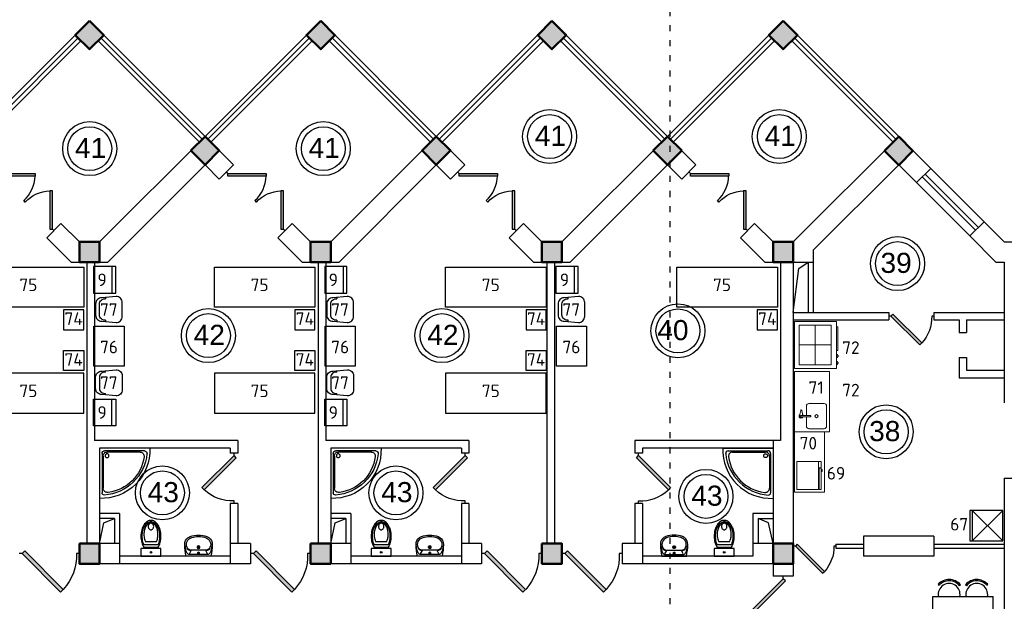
# Model space of a CAD drawing. Header units: millimetres. Extents: x 151654 to 877351, y 70322 to 154322.
# Tile 99 of 173: x 278583 to 298172, y 133790 to 145361. Entities that reach past the tile are written whole.
import ezdxf
from ezdxf.enums import TextEntityAlignment as Align

# ---------------------------------------------------------------- set-up
doc = ezdxf.new("R2010")
doc.units = ezdxf.units.MM
doc.linetypes.add('ACAD_ISO03W100', pattern=[30, 12, -18])
for name, color, linetype in [('kolonn', 7, 'Continuous'), ('RENDER', 252, 'Continuous'), ('su', 7, 'Continuous')]:
    doc.layers.add(name, color=color, linetype=linetype)
for name, color, linetype, lineweight in [('технологич.о', 152, 'Continuous', 30), ('ТХ', 152, 'Continuous', 30), ('ТХ Вспомогательное оборудование', 86, 'Continuous', 9), ('ТХ Тепловое оборудование', 14, 'Continuous', 9)]:
    doc.layers.add(name, color=color, linetype=linetype, lineweight=lineweight)
doc.styles.add('GOST', font='isocpeur.ttf')
doc.styles.get("Standard").update_dxf_attribs({"font": 'arial.ttf'})
pattern_1 = [(180, (-1150119.1421848, 2746708.3630537), (0, 0.00136125), [])]
pattern_2 = [(180, (-1150119.4463504, 2746785.3122192), (0, 0.00136125), [])]

# ---------------------------------------------------------------- blocks, each defined once
blk = doc.blocks.new('ghsdd')
at = {"ltscale": 50, "true_color": 0x757575}
h = blk.add_hatch(color=8, dxfattribs=at)
h.paths.add_polyline_path([(0, 200), (-200, 200), (-200, 0), (0, 0)])
h.paths.add_polyline_path([(200, 0), (200, 200), (0, 200), (0, 0)])
h.paths.add_polyline_path([(0, 0), (-200, 0), (-200, -200), (0, -200)])
h.paths.add_polyline_path([(0, 0), (0, -200), (200, -200), (200, 0)])
at = {"lineweight": 50, "ltscale": 50}
blk.add_lwpolyline([(200, 200), (200, -200), (-200, -200), (-200, 200), (200, 200)], dxfattribs=at)
blk = doc.blocks.new('jfgjhsdf')
blk.add_hatch(color=1).paths.add_polyline_path([(-593, 731), (-637, 687), (0, 50), (44, 94)])
at = {"color": 1}
for p, q in [((0, 1000), (0, 950)), ((0, 50), (0, 0))]:
    blk.add_line(p, q, dxfattribs=at)
blk.add_lwpolyline([(0, 50), (-637, 687), (-593, 731), (44, 94), (0, 50)], dxfattribs=at)
blk.add_arc((-33, 130), 821, 87.662, 132.9147, dxfattribs=at)
blk = doc.blocks.new('Podd_igl_as100x100')
for p, q in [((0, 1000), (0, 0)), ((-80, 808), (-80, 153)), ((-54, 897), (-54, 104)), ((0, 0), (-1000, 0)), ((-106, 50), (-891, 50)), ((-158, 74), (-799, 73))]:
    blk.add_line(p, q)
blk.add_circle((-152, 149), 37.8)
for centre, radius, start, end in [((-42, 42), 959, 87.5145, 182.4855), ((-22, 34), 914, 95.7508, 176.1666), ((-67, 71), 821, 97.4497, 172.9032), ((-160, 806), 80.2, 1.4931, 100.036), ((-109, 889), 55.4, 7.9715, 94.7418), ((-891, 93), 43.1, 176.352, 270.7469), ((-799, 157), 84.3, 169.7158, 269.999), ((-155, 149), 75.6, 267.8648, 3.2153), ((-107, 102), 52.6, 270.31, 1.996)]:
    blk.add_arc(centre, radius, start, end)
blk = doc.blocks.new('UM_8')
for p, q in [((244, 0), (-244, 0)), ((-182, -45), (-146, -110)), ((175, -30), (-175, -30)), ((142, -120), (-132, -120)), ((35, -180), (-35, -180)), ((27, -61), (-27, -61)), ((0, -88), (0, -34)), ((0, -145), (0, -215)), ((182, -45), (146, -110))]:
    blk.add_line(p, q)
for centre, radius in [((0, -180), 27), ((0, -61), 17), ((0, -180), 17)]:
    blk.add_circle(centre, radius)
for centre, radius, start, end in [((-244, 0), 0.5, 90, 167.3206), ((244, 0), 0.5, 12.6794, 90), ((894, -257), 1167, 167.3206, 178.6525), ((68, -206), 330, 154.5977, 180.3349), ((-104, -233), 138, 141.0504, 245.2718), ((-175, -90), 60, 90, 154.5977), ((-104, -233), 148, 141.0504, 147.7493), ((-139, -232), 123, 98.7111, 129.9424), ((-139, -232), 113, 86.1548, 129.9424), ((139, -232), 113, 50.0576, 93.8452), ((139, -232), 123, 50.0576, 81.2889), ((104, -233), 138, 294.7282, 38.9496), ((175, -90), 60, 25.4023, 90), ((104, -233), 148, 32.2507, 38.9496), ((-68, -206), 330, 359.6651, 25.4023), ((-894, -257), 1167, 1.3475, 12.6794), ((-104, -234), 169, 178.312, 234.1043), ((-273, -229), 0.5, 358.312, 358.6525), ((-27, -71), 347, 239.6448, 267.5368), ((-27, -71), 317, 244.8898, 267.5368), ((0, 80), 470, 265.1692, 274.8308), ((27, -71), 317, 272.4632, 300.3552), ((27, -71), 347, 272.4632, 300.3552), ((104, -234), 169, 305.8957, 1.688), ((273, -229), 0.5, 181.3475, 181.688), ((0, 80), 500, 265.1692, 274.8308)]:
    blk.add_arc(centre, radius, start, end)
blk = doc.blocks.new('UniTAZZ_3')
for p, q in [((-152, 200), (-152, -200)), ((0, 200), (-152, 200)), ((0, -200), (0, 200)), ((-293, -112), (-293, 112)), ((-230, -144), (-230, 144)), ((-178, -144), (-178, 144)), ((-152, -200), (0, -200))]:
    blk.add_line(p, q)
blk.add_circle((-76, 0), 17)
for centre, radius, start, end in [((-397, -291), 491, 90, 104.7867), ((-397, -291), 491, 75.2133, 90), ((-581, 0), 131, 146.9765, 180), ((-581, 0), 131, 180, 213.0235), ((-493, -57), 235, 122.5078, 146.9765), ((-564, 0), 117, 146.9765, 180), ((-575, 0), 87.7, 145.7058, 180), ((-575, 0), 87.7, 180, 214.2942), ((-485, -51), 211, 122.5078, 146.9765), ((-610, 0), 46, 153.6325, 180), ((-610, 0), 46, 180, 206.3675), ((-600, -5), 56.5, 129.8827, 153.6325), ((-507, -46), 170, 121.2723, 145.7058), ((-594, -12), 66, 109.092, 129.8827), ((-435, -148), 343, 104.7867, 122.5078), ((-590, -23), 78.1, 90, 109.092), ((-433, -133), 308, 104.7867, 122.5078), ((-462, -121), 257, 104.1209, 121.2723), ((-590, -23), 78.1, 70.908, 90), ((-586, -12), 66, 50.1173, 70.908), ((-580, -5), 56.5, 26.3675, 50.1173), ((-571, 0), 46, 0, 26.3675), ((-571, 0), 46, 333.6325, 0), ((-432, -238), 378, 90, 104.1209), ((-399, -261), 441, 90, 104.7867), ((-432, -238), 378, 75.8791, 90), ((-399, -261), 441, 75.2133, 90), ((-403, -121), 257, 64.7964, 75.8791), ((-365, -133), 308, 63.9053, 75.2133), ((-359, -148), 343, 58.1489, 75.2133), ((-493, 57), 235, 213.0235, 237.4922), ((-564, 0), 117, 180, 213.0235), ((-485, 51), 211, 213.0235, 237.4922), ((-600, 5), 56.5, 206.3675, 230.1173), ((-507, 47), 170, 214.2942, 238.7277), ((-594, 12), 66, 230.1173, 250.908), ((-435, 148), 343, 237.4922, 255.2133), ((-590, 24), 78.1, 250.908, 270), ((-433, 132), 308, 237.4922, 255.2133), ((-462, 121), 257, 238.7277, 255.8791), ((-590, 24), 78.1, 270, 289.092), ((-586, 12), 66, 289.092, 309.8827), ((-580, 5), 56.5, 309.8827, 333.6325), ((-432, 238), 378, 255.8791, 270), ((-397, 291), 491, 255.2133, 270), ((-399, 261), 441, 255.2133, 270), ((-432, 238), 378, 270, 284.1209), ((-399, 261), 441, 270, 284.7867), ((-397, 291), 491, 270, 284.7867), ((-403, 121), 257, 284.1209, 295.2036), ((-365, 132), 308, 284.7867, 296.0947), ((-359, 148), 343, 284.7867, 301.8511)]:
    blk.add_arc(centre, radius, start, end)
blk = doc.blocks.new('A$Ca3148104')
at = {"layer": 'ТХ', "ltscale": 10000}
for p, q in [((-198, 241), (-198, 212)), ((-77, -109), (-77, 110)), ((-198, -212), (-198, -241))]:
    blk.add_line(p, q, dxfattribs=at)
blk.add_lwpolyline([(0, 0), (0, -111, -0.414214), (-123, -234), (-407, -260, -0.414214), (-531, -137), (-531, 0), (-531, 137, -0.414214), (-407, 261), (-123, 235, -0.414214), (0, 111)], format="xyb", close=True, dxfattribs=at)
blk.add_lwpolyline([(0, 0), (0, -111, -0.414214), (-123, -234), (-407, -260, -0.414214), (-531, -137), (-531, 0), (-531, 137, -0.414214), (-407, 261), (-123, 235, -0.414214), (0, 111)], format="xyb", close=True, dxfattribs=at)
for centre, start, end in [((-184, 107), 1.5461, 97.8479), ((-184, 107), 1.5461, 97.8479), ((-184, -106), 262.1321, 358.4339), ((-184, -106), 262.1321, 358.4339)]:
    blk.add_arc(centre, 107, start, end, dxfattribs=at)
blk = doc.blocks.new('Стол СТн-1200 серия 600')
at = {"layer": 'ТХ Вспомогательное оборудование'}
blk.add_lwpolyline([(0, 0), (1200, 0), (1200, 600), (0, 600)], close=True, dxfattribs=at)
blk = doc.blocks.new('Стол с ванной моечной СТВЛ-1200 серия 700')
at = {"layer": 'ТХ Вспомогательное оборудование', "color": 0}
blk.add_lwpolyline([(0, 0), (1200, 0), (1200, 700), (0, 700)], close=True, dxfattribs=at)
for points in [[(314, 597), (423, 575)], [(295, 386), (295, 568)], [(325, 568), (325, 386)], [(423, 553), (325, 534)]]:
    blk.add_lwpolyline(points, dxfattribs=at)
blk.add_lwpolyline([(295, 460), (110, 460, 0.414214), (60, 410), (60, 110, 0.414214), (110, 60), (510, 60, 0.414214), (560, 110), (560, 410, 0.414214), (510, 460), (325, 460)], format="xyb", dxfattribs=at)
blk.add_circle((310, 260), 32.2, dxfattribs=at)
for centre, radius, start, end in [((311, 567), 39.6, 36.9909, 246.4082), ((311, 568), 29.6, 85.3094, 236.7677), ((310, 568), 14.9, 0, 180), ((321, 554), 25.9, 278.1175, 319.312), ((423, 564), 10.9, 270, 90), ((310, 386), 14.9, 180, 0)]:
    blk.add_arc(centre, radius, start, end, dxfattribs=at)
blk = doc.blocks.new('Печь микроволновая MWP 1000-35E')
at = {"layer": 'ТХ Тепловое оборудование', "color": 0}
for points in [[(-560, -427), (-560, 0), (0, 0), (0, -428)], [(-127, -428), (-560, -428)], [(-199, -483), (-199, -505), (-161, -505), (-161, -483)]]:
    blk.add_lwpolyline(points, dxfattribs=at)
for points in [[(-560, -483), (-137, -483), (-137, -442), (-560, -442)], [(-127, -483), (0, -483), (0, -428), (-127, -428)]]:
    blk.add_lwpolyline(points, close=True, dxfattribs=at)
blk = doc.blocks.new('Плита электрическая  ПЭМ-4.010')
at = {"layer": 'ТХ Тепловое оборудование', "color": 0}
for points in [[(-930, -840), (0, -840), (0, 0), (-930, 0)], [(-857, -98), (-73, -98), (-73, -733), (-857, -733)]]:
    blk.add_lwpolyline(points, close=True, dxfattribs=at)
for points in [[(-465, -98), (-465, -733)], [(-857, -415), (-73, -415)]]:
    blk.add_lwpolyline(points, dxfattribs=at)
blk.add_lwpolyline([(-827, -840), (-827, -847, 0.414214), (-807, -867), (-427, -867), (-373, -867, 0.414214), (-353, -847), (-353, -840)], format="xyb", dxfattribs=at)
at = {"layer": 'ТХ Тепловое оборудование', "color": 0, "lineweight": 0}
for points in [[(-257, -855), (-274, -855), (-274, -840), (-215, -840), (-215, -855), (-232, -855)], [(-232, -855), (-239, -875), (-250, -875), (-257, -855)], [(-119, -855), (-136, -855), (-136, -840), (-77, -840), (-77, -855), (-94, -855)], [(-94, -855), (-101, -875), (-112, -875), (-119, -855)]]:
    blk.add_lwpolyline(points, dxfattribs=at)
blk = doc.blocks.new('A$C5e854ee6')
at = {"layer": 'ТХ', "ltscale": 100, "transparency": 33554687}
h = blk.add_hatch(dxfattribs=at)
h.set_pattern_fill('ANSI31', color=256, scale=0.01089, angle=135, style=0)
h.set_pattern_definition(pattern_1)
h.paths.add_polyline_path([(-68, 612), (-50, 632, 0.450465), (-494, 640), (-476, 620, -0.456497)])
h = blk.add_hatch(dxfattribs=at)
h.set_pattern_fill('ANSI31', color=256, scale=0.01089, angle=135, style=0)
h.set_pattern_definition(pattern_1)
h.paths.add_polyline_path([(68, 612), (50, 632, -0.450465), (494, 640), (476, 620, 0.456497)])
h = blk.add_hatch(dxfattribs=at)
h.set_pattern_fill('ANSI31', color=256, scale=0.01089, angle=135, style=0)
h.set_pattern_definition(pattern_2)
h.paths.add_polyline_path([(-50, -632), (-68, -612, -0.456497), (-476, -620), (-494, -640, 0.450465)])
h = blk.add_hatch(dxfattribs=at)
h.set_pattern_fill('ANSI31', color=256, scale=0.01089, angle=135, style=0)
h.set_pattern_definition(pattern_2)
h.paths.add_polyline_path([(50, -632), (68, -612, 0.456497), (476, -620), (494, -640, -0.450465)])
at = {"layer": 'RENDER'}
for p, q in [((-494, 640), (-476, 620)), ((-50, 632), (-68, 612)), ((50, 632), (68, 612)), ((494, 640), (476, 620)), ((-494, -640), (-476, -620)), ((494, -640), (476, -620))]:
    blk.add_line(p, q, dxfattribs=at)
at = {"layer": 'ТХ', "ltscale": 100, "transparency": 33554687}
for p, q in [((-600, 400), (-600, -400)), ((600, 400), (-600, 400)), ((-490, 400), (-489, 401)), ((490, 400), (489, 401)), ((600, 400), (600, -400)), ((600, -400), (-600, -400)), ((-50, -632), (-68, -612)), ((50, -632), (68, -612))]:
    blk.add_line(p, q, dxfattribs=at)
for centre, radius, start, end in [((-275, 440), 296, 40.4731, 137.4728), ((-275, 440), 296, 40.4731, 137.4728), ((-275, 440), 217, 349.5046, 190.4954), ((-275, 440), 270, 39.7979, 137.9442), ((275, 440), 296, 42.5272, 139.5269), ((275, 440), 296, 42.5272, 139.5269), ((275, 440), 217, 349.5046, 190.4954), ((275, 440), 270, 42.0558, 140.2021), ((-275, -440), 217, 169.5046, 10.4954), ((275, -440), 217, 169.5046, 10.4954), ((-275, -440), 296, 222.5272, 319.5269), ((-275, -440), 270, 222.0558, 320.2021), ((275, -440), 296, 220.4731, 317.4728), ((275, -440), 270, 219.7979, 317.9442)]:
    blk.add_arc(centre, radius, start, end, dxfattribs=at)

msp = doc.modelspace()

# ---------------------------------------------------------------- linework, layer by layer
at = {"color": 1, "linetype": 'ACAD_ISO03W100', "ltscale": 10}
msp.add_line((291520.7, 150653.1), (291520.7, 122667.6), dxfattribs=at)
for p, q in [((277672.2, 143038.4), (279972.2, 145338.4)), ((282272.2, 143038.4), (279972.2, 145338.4)), ((282272.2, 143038.4), (284572.2, 145338.4)), ((286872.2, 143038.4), (284572.2, 145338.4)), ((286872.2, 143038.4), (289172.2, 145338.4)), ((291472.2, 143038.4), (289172.2, 145338.4)), ((291472.2, 143038.4), (293772.2, 145338.4)), ((296072.2, 143038.4), (293772.2, 145338.4))]:
    msp.add_line(p, q)
at = {"color": 1}
for p, q in [((277728.8, 142981.8), (279745.9, 144999)), ((282215.6, 142981.8), (280198.5, 144999)), ((282328.8, 142981.8), (284345.9, 144999)), ((286815.6, 142981.8), (284798.5, 144999)), ((286928.8, 142981.8), (288945.9, 144999)), ((291415.6, 142981.8), (289398.5, 144999)), ((291528.8, 142981.8), (293545.9, 144999)), ((296015.6, 142981.8), (293998.5, 144999)), ((277785.3, 142925.3), (279802.5, 144942.4)), ((282159.1, 142925.3), (280141.9, 144942.4)), ((282385.3, 142925.3), (284402.5, 144942.4)), ((286759.1, 142925.3), (284741.9, 144942.4)), ((286985.3, 142925.3), (289002.5, 144942.4)), ((291359.1, 142925.3), (289341.9, 144942.4)), ((291585.3, 142925.3), (293602.5, 144942.4)), ((295959.1, 142925.3), (293941.9, 144942.4)), ((296538.9, 142232.3), (297599.5, 141171.6)), ((297656.1, 141228.2), (296595.5, 142288.9)), ((297769.3, 141341.3), (296708.6, 142402)), ((296425.7, 142119.1), (297486.4, 141058.5)), ((294822.2, 134928.4), (295372.2, 134928.4)), ((294822.2, 134928.4), (294822.2, 134848.4)), ((294822.2, 134848.4), (295372.2, 134848.4)), ((296772.2, 134928.4), (298172.2, 134928.4)), ((296772.2, 134848.4), (298172.2, 134848.4))]:
    msp.add_line(p, q, dxfattribs=at)
at = {"lineweight": 30}
for p, q in [((280172.2, 140938.4), (282272.2, 143038.4)), ((282837.9, 142472.7), (282272.2, 143038.4)), ((284772.2, 140938.4), (286872.2, 143038.4)), ((287437.9, 142472.7), (286872.2, 143038.4)), ((289372.2, 140938.4), (291472.2, 143038.4)), ((292037.9, 142472.7), (291472.2, 143038.4)), ((293972.2, 140938.4), (296072.2, 143038.4)), ((296708.6, 142402), (296072.2, 143038.4)), ((280337.9, 140538.4), (282272.2, 142472.7)), ((282555, 142189.9), (282272.2, 142472.7)), ((282555, 142189.9), (282837.9, 142472.7)), ((284937.9, 140538.4), (286872.2, 142472.7)), ((287155, 142189.9), (286872.2, 142472.7)), ((287155, 142189.9), (287437.9, 142472.7)), ((289537.9, 140538.4), (291472.2, 142472.7)), ((291755, 142189.9), (291472.2, 142472.7)), ((291755, 142189.9), (292037.9, 142472.7)), ((294372.2, 140772.7), (296072.2, 142472.7)), ((296425.7, 142119.1), (296072.2, 142472.7)), ((296425.7, 142119.1), (296708.6, 142402)), ((279121.8, 141023.1), (279404.6, 141306)), ((279772.2, 140938.4), (279404.6, 141306)), ((283721.8, 141023.1), (284004.6, 141306)), ((284372.2, 140938.4), (284004.6, 141306)), ((288321.8, 141023.1), (288604.6, 141306)), ((288972.2, 140938.4), (288604.6, 141306)), ((292921.8, 141023.1), (293204.6, 141306)), ((293572.2, 140938.4), (293204.6, 141306)), ((297486.4, 141058.5), (297769.3, 141341.3)), ((298172.2, 140938.4), (297769.3, 141341.3)), ((298006.5, 140538.4), (297486.4, 141058.5)), ((279606.5, 140538.4), (279121.8, 141023.1)), ((279772.2, 140938.4), (280172.2, 140938.4)), ((284206.5, 140538.4), (283721.8, 141023.1)), ((284372.2, 140938.4), (284772.2, 140938.4)), ((288806.5, 140538.4), (288321.8, 141023.1)), ((288972.2, 140938.4), (289372.2, 140938.4)), ((293406.5, 140538.4), (292921.8, 141023.1)), ((293572.2, 140938.4), (293972.2, 140938.4)), ((298172.2, 140938.4), (298572.2, 140938.4)), ((294372.2, 140772.7), (294372.2, 139538.4)), ((279606.5, 140538.4), (280337.9, 140538.4)), ((279922.2, 140538.4), (279922.2, 134938.4)), ((280072.2, 140538.4), (280072.2, 136988.4)), ((284206.5, 140538.4), (284937.9, 140538.4)), ((284522.2, 140538.4), (284522.2, 134938.4)), ((284672.2, 140538.4), (284672.2, 136988.4)), ((288806.5, 140538.4), (289537.9, 140538.4)), ((289072.2, 140538.4), (289072.2, 134938.4)), ((289222.2, 140538.4), (289222.2, 134938.4)), ((293406.5, 140538.4), (293722.2, 140538.4)), ((293722.2, 140538.4), (293722.2, 136988.4)), ((293972.2, 140538.4), (293972.2, 134288.4)), ((293972.2, 140538.4), (294372.2, 140538.4)), ((294272.2, 140538.4), (294272.2, 139538.4)), ((298006.5, 140538.4), (298172.2, 140538.4)), ((298172.2, 140538.4), (298172.2, 137738.4)), ((293972.2, 139538.4), (295872.2, 139538.4)), ((295872.2, 139538.4), (295872.2, 139388.4)), ((296772.2, 139538.4), (298172.2, 139538.4)), ((296772.2, 139538.4), (296772.2, 139388.4)), ((293972.2, 139388.4), (295872.2, 139388.4)), ((296772.2, 139388.4), (297272.2, 139388.4)), ((297272.2, 139388.4), (297272.2, 139138.4)), ((297422.2, 139388.4), (298172.2, 139388.4)), ((297422.2, 139388.4), (297422.2, 139138.4)), ((297272.2, 139138.4), (297422.2, 139138.4)), ((297272.2, 138638.4), (297272.2, 138238.4)), ((297272.2, 138638.4), (297422.2, 138638.4)), ((297422.2, 138638.4), (297422.2, 138388.4)), ((297422.2, 138388.4), (298172.2, 138388.4)), ((297272.2, 138238.4), (298172.2, 138238.4)), ((282922.2, 136988.4), (280072.2, 136988.4)), ((282922.2, 136988.4), (282922.2, 136738.4)), ((287522.2, 136988.4), (284672.2, 136988.4)), ((287522.2, 136988.4), (287522.2, 136738.4)), ((290822.2, 136988.4), (290822.2, 136738.4)), ((293722.2, 136988.4), (290822.2, 136988.4)), ((293572.2, 136988.4), (293572.2, 134938.4)), ((282772.2, 136838.4), (280172.2, 136838.4)), ((280172.2, 136838.4), (280172.2, 134938.4)), ((282772.2, 136838.4), (282772.2, 136738.4)), ((282922.2, 136738.4), (282772.2, 136738.4)), ((284772.2, 136838.4), (284772.2, 134938.4)), ((287372.2, 136838.4), (284772.2, 136838.4)), ((287372.2, 136838.4), (287372.2, 136738.4)), ((287522.2, 136738.4), (287372.2, 136738.4)), ((290972.2, 136738.4), (290822.2, 136738.4)), ((290972.2, 136838.4), (290972.2, 136738.4)), ((293572.2, 136838.4), (290972.2, 136838.4)), ((298172.2, 136238.4), (298172.2, 133238.4)), ((298172.2, 136238.4), (298572.2, 136238.4)), ((282922.2, 135738.4), (282772.2, 135738.4)), ((282772.2, 135738.4), (282772.2, 134538.4)), ((282922.2, 135738.4), (282922.2, 134938.4)), ((287372.2, 135738.4), (287372.2, 134538.4)), ((287522.2, 135738.4), (287372.2, 135738.4)), ((287522.2, 135738.4), (287522.2, 134938.4)), ((290972.2, 135738.4), (290822.2, 135738.4)), ((290822.2, 135738.4), (290822.2, 134938.4)), ((290972.2, 135738.4), (290972.2, 134538.4)), ((280572.2, 135538.4), (280172.2, 135538.4)), ((280472.2, 135438.4), (280172.2, 135438.4)), ((280472.2, 135438.4), (280472.2, 134938.4)), ((280572.2, 135538.4), (280572.2, 134538.4)), ((285172.2, 135538.4), (284772.2, 135538.4)), ((285072.2, 135438.4), (284772.2, 135438.4)), ((285072.2, 135438.4), (285072.2, 134938.4)), ((285172.2, 135538.4), (285172.2, 134538.4)), ((293572.2, 135538.4), (293172.2, 135538.4)), ((293172.2, 135538.4), (293172.2, 134688.4)), ((293272.2, 135438.4), (293572.2, 135438.4)), ((293272.2, 135438.4), (293272.2, 134938.4)), ((295372.2, 135088.4), (295372.2, 134688.4)), ((296772.2, 135088.4), (295372.2, 135088.4)), ((296772.2, 135088.4), (296772.2, 134688.4)), ((280572.2, 134938.4), (279772.2, 134938.4)), ((279772.2, 134938.4), (279772.2, 134538.4)), ((283172.2, 134938.4), (282772.2, 134938.4)), ((283172.2, 134938.4), (283172.2, 134538.4)), ((284372.2, 134938.4), (284372.2, 134538.4)), ((285172.2, 134938.4), (284372.2, 134938.4)), ((287772.2, 134938.4), (287372.2, 134938.4)), ((287772.2, 134938.4), (287772.2, 134538.4)), ((289372.2, 134938.4), (288972.2, 134938.4)), ((288972.2, 134938.4), (288972.2, 134538.4)), ((289372.2, 134938.4), (289372.2, 134538.4)), ((290972.2, 134938.4), (290572.2, 134938.4)), ((290572.2, 134938.4), (290572.2, 134538.4)), ((293572.2, 134938.4), (293172.2, 134938.4)), ((282772.2, 134688.4), (280572.2, 134688.4)), ((287372.2, 134688.4), (285172.2, 134688.4)), ((293172.2, 134688.4), (290972.2, 134688.4)), ((296772.2, 134688.4), (295372.2, 134688.4)), ((283172.2, 134538.4), (279772.2, 134538.4)), ((287772.2, 134538.4), (284372.2, 134538.4)), ((289372.2, 134538.4), (288972.2, 134538.4)), ((293572.2, 134538.4), (290572.2, 134538.4)), ((293572.2, 134538.4), (293572.2, 134288.4)), ((293972.2, 134288.4), (293572.2, 134288.4))]:
    msp.add_line(p, q, dxfattribs=at)
for points in [[(279689.4, 145055.5), (279972.2, 145338.4), (280255, 145055.5), (279972.2, 144772.7)], [(284289.4, 145055.5), (284572.2, 145338.4), (284855, 145055.5), (284572.2, 144772.7)], [(288889.4, 145055.5), (289172.2, 145338.4), (289455, 145055.5), (289172.2, 144772.7)], [(293489.4, 145055.5), (293772.2, 145338.4), (294055, 145055.5), (293772.2, 144772.7)]]:
    msp.add_lwpolyline(points, close=True, dxfattribs=at)
for points in [[(293972.2, 139538.4), (294081.3, 140410.2), (294272.2, 140538.4)], [(280172.2, 134938.4), (280260.4, 135350.2), (280472.2, 135438.4)], [(284772.2, 134938.4), (284860.4, 135350.2), (285072.2, 135438.4)], [(293572.2, 134938.4), (293484, 135350.2), (293272.2, 135438.4)]]:
    msp.add_lwpolyline(points)
at = {"color": 1}
for centre, radius in [((289125.5, 143036), 537), ((289125.5, 143036), 437), ((293696.2, 143036), 537), ((293696.2, 143036), 437), ((279977.1, 142795.3), 537), ((279977.1, 142795.3), 437), ((284624, 142795.3), 537), ((284624, 142795.3), 437), ((296048.5, 140508.3), 537), ((296048.5, 140508.3), 437), ((291679.1, 139170.3), 537), ((282337.9, 139076.3), 537), ((282337.9, 139076.3), 437), ((286984.8, 139076.3), 537), ((286984.8, 139076.3), 437), ((291679.1, 139170.3), 437), ((295821.9, 137161.6), 537), ((295821.9, 137161.6), 437), ((281422.4, 135946.9), 537), ((281422.4, 135946.9), 437), ((286069.3, 135946.9), 537), ((286069.3, 135946.9), 437), ((292237.2, 135876.7), 537), ((292237.2, 135876.7), 437)]:
    msp.add_circle(centre, radius, dxfattribs=at)
at = {"layer": 'технологич.о', "ltscale": 2}
for points in [[(280493.1, 139918.9), (280493.1, 140448.9), (280053.1, 140448.9), (280053.1, 139918.9)], [(280493.1, 139918.9), (280493.1, 140448.9), (280415.9, 140448.9), (280415.9, 139918.9)], [(285093.1, 139918.9), (285093.1, 140448.9), (284653.1, 140448.9), (284653.1, 139918.9)], [(285093.1, 139918.9), (285093.1, 140448.9), (285015.9, 140448.9), (285015.9, 139918.9)], [(289693.1, 139918.9), (289693.1, 140448.9), (289253.1, 140448.9), (289253.1, 139918.9)], [(289693.1, 139918.9), (289693.1, 140448.9), (289615.9, 140448.9), (289615.9, 139918.9)], [(280493.1, 137813.5), (280493.1, 137283.5), (280053.1, 137283.5), (280053.1, 137813.5)], [(280493.1, 137813.5), (280493.1, 137283.5), (280415.9, 137283.5), (280415.9, 137813.5)], [(285093.1, 137813.5), (285093.1, 137283.5), (284653.1, 137283.5), (284653.1, 137813.5)], [(285093.1, 137813.5), (285093.1, 137283.5), (285015.9, 137283.5), (285015.9, 137813.5)]]:
    msp.add_lwpolyline(points, close=True, dxfattribs=at)
at = {"layer": 'ТХ', "ltscale": 100, "transparency": 33554687}
for p, q in [((298143.1, 134994.7), (297533.1, 135594.7)), ((298143.1, 135594.7), (297533.1, 134994.7)), ((297533.1, 135594.7), (297533.1, 134994.7))]:
    msp.add_line(p, q, dxfattribs=at)
at = {"layer": 'ТХ', "ltscale": 10000}
for points in [[(279857.3, 139639.8), (277857.3, 139639.8), (277857.3, 140439.8), (279857.3, 140439.8)], [(284457.3, 139639.8), (282457.3, 139639.8), (282457.3, 140439.8), (284457.3, 140439.8)], [(289057.3, 139639.8), (287057.3, 139639.8), (287057.3, 140439.8), (289057.3, 140439.8)], [(293657.3, 139639.8), (291657.3, 139639.8), (291657.3, 140439.8), (293657.3, 140439.8)], [(279857.3, 139589.8), (279457.3, 139589.8), (279457.3, 139189.8), (279857.3, 139189.8)], [(284457.3, 139589.8), (284057.3, 139589.8), (284057.3, 139189.8), (284457.3, 139189.8)], [(289057.3, 139589.8), (288657.3, 139589.8), (288657.3, 139189.8), (289057.3, 139189.8)], [(293657.3, 139589.8), (293257.3, 139589.8), (293257.3, 139189.8), (293657.3, 139189.8)], [(280060.4, 139266.2), (280660.4, 139266.2), (280660.4, 138466.2), (280060.4, 138466.2)], [(284660.4, 139266.2), (285260.4, 139266.2), (285260.4, 138466.2), (284660.4, 138466.2)], [(289260.4, 139266.2), (289860.4, 139266.2), (289860.4, 138466.2), (289260.4, 138466.2)], [(279857.3, 138381.5), (279457.3, 138381.5), (279457.3, 138781.5), (279857.3, 138781.5)], [(284457.3, 138381.5), (284057.3, 138381.5), (284057.3, 138781.5), (284457.3, 138781.5)], [(289057.3, 138381.5), (288657.3, 138381.5), (288657.3, 138781.5), (289057.3, 138781.5)], [(279857.3, 138331.5), (277857.3, 138331.5), (277857.3, 137531.5), (279857.3, 137531.5)], [(284457.3, 138331.5), (282457.3, 138331.5), (282457.3, 137531.5), (284457.3, 137531.5)], [(289057.3, 138331.5), (287057.3, 138331.5), (287057.3, 137531.5), (289057.3, 137531.5)]]:
    msp.add_lwpolyline(points, close=True, dxfattribs=at)
at = {"layer": 'ТХ', "ltscale": 100, "transparency": 33554687}
msp.add_lwpolyline([(298143.1, 135594.7), (297483.1, 135594.7), (297483.1, 134994.7), (298143.1, 134994.7)], close=True, dxfattribs=at)

# ---------------------------------------------------------------- block references
for p, xscale, yscale, zscale, rotation in [((278096.5, 142331.3), 0.8461538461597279, 0.8461538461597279, 0.8461538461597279, 225.0000000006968), ((282696.5, 142331.3), 0.8461538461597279, 0.8461538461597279, 0.8461538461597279, 225.0000000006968), ((287296.5, 142331.3), 0.8461538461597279, 0.8461538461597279, 0.8461538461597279, 225.0000000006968), ((291896.5, 142331.3), 0.8461538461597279, 0.8461538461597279, 0.8461538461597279, 225.0000000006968), ((279263.2, 141164.6), -0.8461538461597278, 0.8461538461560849, 0.8461538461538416, 45.0000000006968), ((283863.2, 141164.6), -0.8461538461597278, 0.8461538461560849, 0.8461538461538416, 45.0000000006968), ((288463.2, 141164.6), -0.8461538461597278, 0.8461538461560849, 0.8461538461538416, 45.0000000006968), ((293063.2, 141164.6), -0.8461538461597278, 0.8461538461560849, 0.8461538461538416, 45.0000000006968), ((295872.2, 139463.4), -0.8999999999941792, 0.8999999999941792, 0.9000000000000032, 270), ((278572.2, 134738.4), -1.200000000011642, 1.200000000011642, 1.2, 270), ((283172.2, 134738.4), -1.200000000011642, 1.200000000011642, 1.2, 270), ((287772.2, 134738.4), -1.200000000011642, 1.200000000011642, 1.2, 270), ((289372.2, 134738.4), -1.200000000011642, 1.200000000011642, 1.2, 270), ((293972.2, 134888.4), -0.8500000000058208, 0.8500000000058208, 0.8499999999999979, 270)]:
    msp.add_blockref('jfgjhsdf', p, dxfattribs=dict(xscale=xscale, yscale=yscale, zscale=zscale, rotation=rotation))
at = {"xscale": -1, "rotation": 180}
for p in [(282847.2, 136738.4), (287447.2, 136738.4), (293772.2, 134288.4)]:
    msp.add_blockref('jfgjhsdf', p, dxfattribs=at)
at = {"rotation": 180}
msp.add_blockref('jfgjhsdf', (290897.2, 136738.4), dxfattribs=at)
at = {"layer": 'kolonn', "rotation": 45}
for p in [(279972.2, 145055.5), (284572.2, 145055.5), (289172.2, 145055.5), (293772.2, 145055.5)]:
    msp.add_blockref('ghsdd', p, dxfattribs=at)
at = {"layer": 'kolonn', "xscale": -1, "rotation": 315}
for p in [(282272.2, 142755.5), (286872.2, 142755.5), (291472.2, 142755.5), (296072.2, 142751.5)]:
    msp.add_blockref('ghsdd', p, dxfattribs=at)
at = {"layer": 'kolonn', "xscale": -1}
for p in [(279972.2, 140738.4), (284572.2, 140738.4), (289172.2, 140738.4), (293772.2, 140738.4), (279972.2, 134738.4), (284572.2, 134738.4), (289172.2, 134738.4), (293772.2, 134738.4)]:
    msp.add_blockref('ghsdd', p, dxfattribs=at)
at = {"layer": 'su', "xscale": -1}
for name, p, rotation in [('Podd_igl_as100x100', (280172.2, 136838.4), 270), ('Podd_igl_as100x100', (284772.2, 136838.4), 270), ('UM_8', (282141.1, 134688.4), 180), ('UM_8', (286741.1, 134688.4), 180)]:
    msp.add_blockref(name, p, dxfattribs=dict(at, rotation=rotation))
at = {"layer": 'su'}
for name, p, rotation in [('Podd_igl_as100x100', (293572.2, 136838.4), 90), ('UniTAZZ_3', (281194.7, 134688.4), 270), ('UniTAZZ_3', (285775.7, 134688.4), 270), ('UniTAZZ_3', (292599.7, 134688.4), 270), ('UM_8', (291603.3, 134688.4), 180)]:
    msp.add_blockref(name, p, dxfattribs=dict(at, rotation=rotation))
at = {"layer": 'технологич.о', "ltscale": 2, "rotation": 90.00000000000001}
msp.add_blockref('Печь микроволновая MWP 1000-35E', (294045.9, 136573.2), dxfattribs=at)
at = {"layer": 'ТХ', "ltscale": 10000, "xscale": -1}
for p in [(280093.6, 139594.7), (284693.6, 139594.7), (289293.6, 139594.7)]:
    msp.add_blockref('A$Ca3148104', p, dxfattribs=at)
at = {"layer": 'ТХ', "ltscale": 100, "transparency": 33554687, "xscale": -1}
for name, p, rotation in [('Плита электрическая  ПЭМ-4.010', (293995.9, 138424.6), 90), ('Стол СТн-1200 серия 600', (293995.9, 135963.2), 270)]:
    msp.add_blockref(name, p, dxfattribs=dict(at, rotation=rotation))
at = {"layer": 'ТХ', "ltscale": 10000, "rotation": 180}
for name, p in [('A$Ca3148104', (280093.6, 138137.7)), ('A$Ca3148104', (284693.6, 138137.7)), ('A$C5e854ee6', (297349.4, 133487.5))]:
    msp.add_blockref(name, p, dxfattribs=at)
at = {"layer": 'ТХ', "ltscale": 100, "transparency": 33554687, "rotation": 90.00000000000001}
msp.add_blockref('Стол с ванной моечной СТВЛ-1200 серия 700', (294695.9, 137163.2), dxfattribs=at)

# ---------------------------------------------------------------- texts
at = {"color": 1}
for s, p in [('41', (288832.3, 142850.9)), ('41', (293403.1, 142850.9)), ('41', (279683.9, 142610.1)), ('41', (284330.8, 142610.1)), ('39', (295708.7, 140323.2)), ('42', (282044.8, 138891.1)), ('42', (286691.7, 138891.1)), ('40', (291268.5, 138985.2)), ('38', (295483.1, 136976.5)), ('43', (281129.3, 135761.8)), ('43', (285776.2, 135761.8)), ('43', (291944, 135691.6))]:
    msp.add_text(s, height=400, dxfattribs=at).set_placement(p)
at = {"style": 'GOST'}
for s, p in [('9', (280130.3, 140061, 11.2)), ('9', (284730.3, 140061, 11.2)), ('9', (289330.3, 140061, 11.2)), ('75', (278578, 139960.5)), ('75', (283178, 139960.5)), ('75', (287778, 139960.5)), ('75', (292378, 139960.5)), ('77', (280181.9, 139469)), ('77', (284781.9, 139469)), ('77', (289381.9, 139469)), ('74', (279475.5, 139287.5)), ('74', (284075.5, 139287.5)), ('74', (288675.5, 139287.5)), ('74', (293275.5, 139287.5)), ('76', (280181.9, 138723.7)), ('76', (284781.9, 138723.7)), ('76', (289381.9, 138723.7)), ('72', (294947.2, 138711)), ('74', (279475.5, 138474.3)), ('74', (284075.5, 138474.3)), ('74', (288675.5, 138474.3)), ('75', (278578, 137851.3)), ('77', (280181.9, 138013.4)), ('75', (283178, 137851.3)), ('77', (284781.9, 138013.4)), ('75', (287778, 137851.3)), ('72', (294947.2, 137866.8)), ('9', (280130.3, 137421.4, 11.2)), ('9', (284730.3, 137421.4, 11.2)), ('67', (297097, 135198))]:
    msp.add_text(s, height=250, dxfattribs=at).set_placement(p)
msp.add_text('71', height=250, dxfattribs=at).set_placement((294578, 137917.1), align=Align.RIGHT)
at = {"ltscale": 100, "transparency": 33554687, "style": 'GOST'}
for s, p in [('70', (294100.6, 136810.2)), ('69', (294642.4, 136212.2))]:
    msp.add_text(s, height=250, dxfattribs=at).set_placement(p)

doc.saveas('drawing.dxf')
